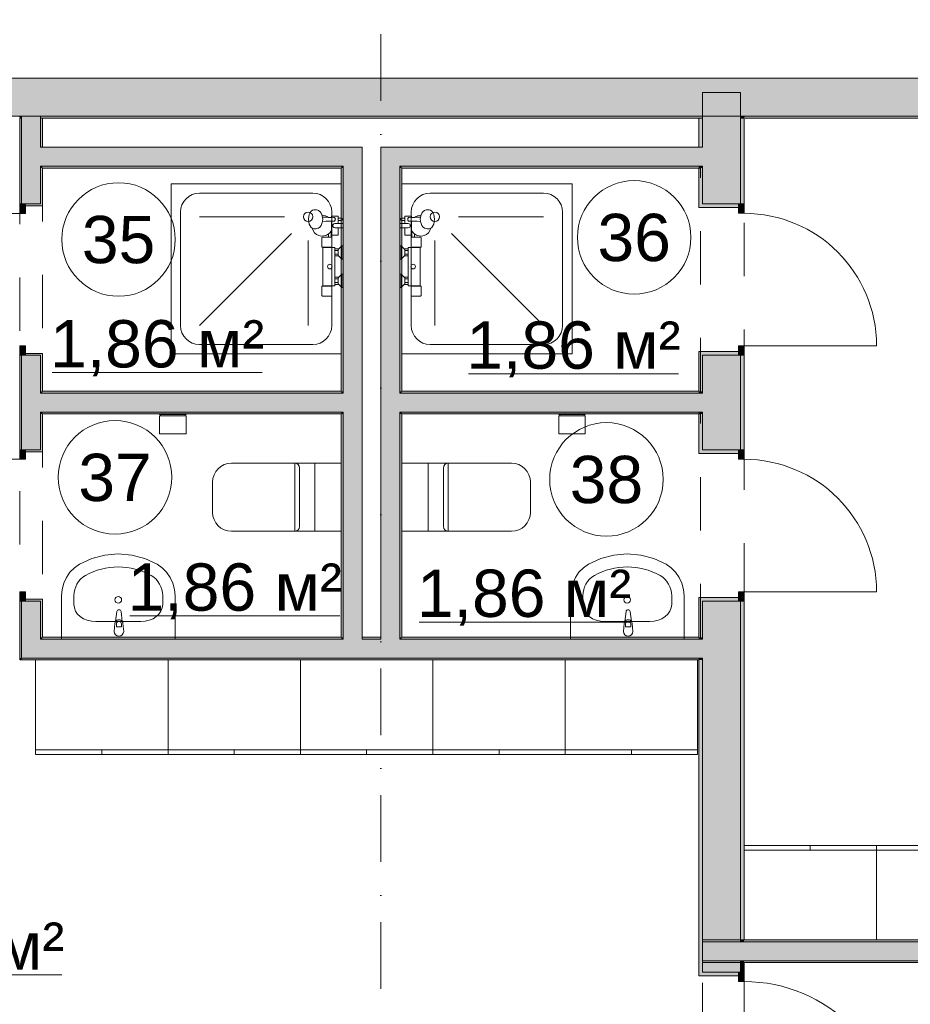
# Model space of a CAD drawing. Header units: millimetres. Extents: x -14761 to 157739, y -22400 to 107990.
# Tile 79 of 256: x 52090 to 56799, y 64280 to 69484. Entities that reach past the tile are written whole.
import ezdxf

# ---------------------------------------------------------------- set-up
doc = ezdxf.new("R2010")
doc.units = ezdxf.units.MM
doc.header["$MEASUREMENT"] = 0
doc.linetypes.add('Штриховая', pattern=[564.444447, 282.222223, -282.222223])
doc.linetypes.add('Штрихпунктирная', pattern=[670.277762, 352.777767, -176.388884, 0, -141.111112])
for name, color, linetype in [('Интерьер - Мебель', 7, 'Continuous'), ('Интерьер - Оборудование', 7, 'Continuous'), ('Интерьер - Сантехника', 7, 'Continuous'), ('Конструктив - ГКЛ', 7, 'Continuous'), ('Конструктив - Стена сущ для Кладочного плана', 7, 'Continuous'), ('Конструктив - Стены Блок 100 нов', 7, 'Continuous'), ('Конструктив - Стены Блок 200 нов', 7, 'Continuous'), ('Элемент Модели - Зона', 7, 'Continuous'), ('Элемент Модели - Оси', 7, 'Continuous')]:
    doc.layers.add(name, color=color, linetype=linetype)
doc.styles.add('СГЕНЕРИР_СТИЛЬ_1', font='txt')

msp = doc.modelspace()

# ---------------------------------------------------------------- hatches: boundary and pattern name
at = {"layer": 'Конструктив - ГКЛ', "linetype": 'Continuous', "lineweight": 0, "true_color": 0x000000}
for points in [[(52090, 68963), (52100, 68963), (52100, 68975), (52090, 68975)], [(52200, 68963), (55700, 68963), (55700, 68975), (52200, 68975)], [(55900, 68963), (55920, 68963), (55920, 68975), (55900, 68975)], [(55925, 68963), (62675, 68963), (62675, 68975), (55925, 68975)]]:
    msp.add_hatch(color=18, dxfattribs=at).paths.add_polyline_path(points)
at = {"layer": 'Конструктив - Стена сущ для Кладочного плана', "linetype": 'Continuous', "lineweight": 0, "true_color": 0x000000}
msp.add_hatch(color=18, dxfattribs=at).paths.add_polyline_path([(48400, 69175), (48400, 68975), (58020, 68975), (58020, 69175)])
at = {"layer": 'Конструктив - Стены Блок 100 нов', "linetype": 'Continuous', "lineweight": 0, "true_color": 0x000000}
for points in [[(52100, 68963), (52090, 68963), (52090, 68510), (52100, 68510)], [(52100, 68963), (52200, 68963), (52200, 68975), (52100, 68975)], [(52200, 68810), (52200, 68963), (52100, 68963), (52100, 68810)], [(52210, 68810), (52210, 68963), (52200, 68963), (52200, 68810)], [(52200, 68710), (52200, 68810), (52100, 68810), (52100, 68710)], [(52210, 68710), (52210, 68810), (52200, 68810), (52200, 68710)], [(53800, 68810), (52210, 68810), (52210, 68710), (53800, 68710)], [(53800, 68810), (53800, 68710), (53900, 68810)], [(53800, 68710), (53900, 68710), (53900, 68810)], [(54100, 68810), (54000, 68810), (54000, 68710), (54100, 68710)], [(54100, 68710), (55680, 68710), (55680, 68810), (54100, 68810)], [(55680, 68810), (55680, 68710), (55700, 68710), (55700, 68810)], [(52100, 68510), (52120, 68510), (52200, 68510), (52200, 68710), (52100, 68710)], [(52210, 68700), (52210, 68710), (52200, 68710), (52200, 68700)], [(52200, 68700), (52200, 68510), (52210, 68510), (52210, 68700)], [(53790, 68710), (52210, 68710), (52210, 68700), (53790, 68700)], [(53790, 68710), (53790, 68700), (53800, 68710)], [(53790, 68700), (53800, 68700), (53800, 68710)], [(53800, 67520), (53800, 68700), (53790, 68700), (53790, 67520)], [(53900, 67510), (53900, 68710), (53800, 68710), (53800, 67510)], [(54100, 68710), (54000, 68710), (54000, 68700), (54100, 68700)], [(54100, 67520), (54100, 68700), (54000, 68700), (54000, 67520)], [(54110, 68710), (54100, 68710), (54100, 68700), (54110, 68700)], [(54110, 67520), (54110, 68700), (54100, 68700), (54100, 67520)], [(54110, 68700), (55680, 68700), (55680, 68710), (54110, 68710)], [(52090, 68510), (52090, 68460), (52120, 68460), (52120, 68510)], [(52210, 68500), (52210, 68510), (52200, 68510), (52120, 68510), (52120, 68500)], [(52120, 67710), (52120, 67760), (52090, 67760), (52090, 67710)], [(52090, 67210.4), (52100, 67210.4), (52100, 67710), (52090, 67710)], [(52100, 67510), (52200, 67510), (52200, 67710), (52120, 67710), (52100, 67710)], [(52210, 67710), (52210, 67720), (52120, 67720), (52120, 67710), (52200, 67710)], [(52200, 67520), (52210, 67520), (52210, 67710), (52200, 67710)], [(52200, 67410), (52200, 67510), (52100, 67510), (52100, 67410)], [(52210, 67510), (52210, 67520), (52200, 67520), (52200, 67510)], [(52210, 67410), (52210, 67510), (52200, 67510), (52200, 67410)], [(53790, 67520), (52210, 67520), (52210, 67510), (53790, 67510)], [(52210, 67410), (53790, 67410), (53790, 67510), (52210, 67510)], [(53800, 67510), (53800, 67520), (53790, 67520), (53790, 67510)], [(53800, 67410), (53800, 67510), (53790, 67510), (53790, 67410)], [(53900, 67410), (53900, 67510), (53800, 67510), (53800, 67410)], [(54100, 67520), (54000, 67520), (54000, 67510), (54100, 67510)], [(54100, 67510), (54000, 67510), (54000, 67410), (54100, 67410)], [(54110, 67520), (54100, 67520), (54100, 67510), (54110, 67510)], [(54100, 67410), (55680, 67410), (55680, 67510), (54100, 67510)], [(54110, 67510), (55680, 67510), (55680, 67520), (54110, 67520)], [(55680, 67510), (55680, 67410), (55700, 67410), (55700, 67510)], [(52100, 67210.4), (52120, 67210.4), (52200, 67210.4), (52200, 67410), (52100, 67410)], [(52210, 67400), (52210, 67410), (52200, 67410), (52200, 67400)], [(52200, 67400), (52200, 67210.4), (52210, 67210.4), (52210, 67400)], [(52210, 67400), (53790, 67400), (53790, 67410), (52210, 67410)], [(53800, 67400), (53800, 67410), (53790, 67410), (53790, 67400)], [(53790, 67400), (53790, 66220), (53800, 66220), (53800, 67400)], [(53800, 67410), (53800, 66220), (53900, 66220), (53900, 67410)], [(54100, 67410), (54000, 67410), (54000, 67400), (54100, 67400)], [(54100, 66220), (54100, 67400), (54000, 67400), (54000, 66220)], [(54110, 67410), (54100, 67410), (54100, 67400), (54110, 67400)], [(54110, 66220), (54110, 67400), (54100, 67400), (54100, 66220)], [(54110, 67400), (55680, 67400), (55680, 67410), (54110, 67410)], [(52090, 67210.4), (52090, 67160.4), (52120, 67160.4), (52120, 67210.4)], [(52210, 67200.4), (52210, 67210.4), (52200, 67210.4), (52120, 67210.4), (52120, 67200.4)], [(52120, 66410.4), (52120, 66460.4), (52090, 66460.4), (52090, 66410.4)], [(52100, 66410.4), (52090, 66410.4), (52090, 66110), (52100, 66110)], [(52100, 66210), (52200, 66210), (52200, 66410.4), (52120, 66410.4), (52100, 66410.4)], [(52210, 66410.4), (52210, 66420.4), (52120, 66420.4), (52120, 66410.4), (52200, 66410.4)], [(52200, 66220), (52210, 66220), (52210, 66410.4), (52200, 66410.4)], [(52200, 66210), (52100, 66110), (52200, 66110)], [(52100, 66210), (52100, 66110), (52200, 66210)], [(52210, 66220), (52200, 66210), (52210, 66210)], [(52200, 66220), (52200, 66210), (52210, 66220)], [(52200, 66110), (53800, 66110), (53800, 66210), (52200, 66210)], [(52210, 66210), (53790, 66210), (53790, 66220), (52210, 66220)], [(53790, 66210), (53800, 66210), (53800, 66220), (53790, 66220)], [(53800, 66210), (53900, 66210), (53900, 66220), (53800, 66220)], [(53800, 66110), (53900, 66110), (53900, 66210), (53800, 66210)], [(53900, 66210), (54000, 66210), (54000, 66220), (53900, 66220)], [(53900, 66110), (54000, 66110), (54000, 66210), (53900, 66210)], [(54000, 66210), (54100, 66210), (54100, 66220), (54000, 66220)], [(54000, 66110), (54100, 66110), (54100, 66210), (54000, 66210)], [(54100, 66210), (54110, 66210), (54110, 66220), (54100, 66220)], [(54100, 66110), (55680, 66110), (55680, 66210), (54100, 66210)], [(54110, 66210), (55680, 66210), (55680, 66220), (54110, 66220)], [(55680, 66210), (55680, 66110), (55700, 66110), (55700, 66210)], [(52100, 66110), (52090, 66100), (52100, 66100)], [(52100, 66110), (52090, 66110), (52090, 66100)], [(52100, 66100), (53800, 66100), (53800, 66110), (52100, 66110)], [(53800, 66100), (55680, 66100), (55680, 66110), (53800, 66110)], [(59050.4, 64620), (55700, 64620), (55700, 64610), (59050.4, 64610)], [(55700, 64610), (55700, 64510), (59050.4, 64510), (59050.4, 64530), (59050.4, 64610)], [(55900, 64610), (55900, 64510), (55920, 64510), (55920, 64610)], [(55700, 64500), (59050.4, 64500), (59050.4, 64510), (55700, 64510)]]:
    msp.add_hatch(color=18, dxfattribs=at).paths.add_polyline_path(points)
at = {"layer": 'Конструктив - Стены Блок 200 нов', "linetype": 'Continuous', "lineweight": 0, "true_color": 0x000000}
for points in [[(55700, 69087.5), (55900, 69087.5), (55900, 69100), (55700, 69100)], [(55700, 68987.5), (55900, 68987.5), (55900, 69087.5), (55700, 69087.5)], [(55700, 68810), (55700, 68963), (55680, 68963), (55680, 68810)], [(55700, 68975), (55900, 68975), (55900, 68987.5), (55700, 68987.5)], [(55700, 68963), (55900, 68963), (55900, 68975), (55700, 68975)], [(55900, 68810), (55900, 68963), (55700, 68963), (55700, 68810)], [(55920, 68963), (55900, 68963), (55900, 68510.6), (55920, 68510.6)], [(55700, 68810), (55700, 68710), (55900, 68710), (55900, 68810)], [(55680, 68710), (55680, 68700), (55700, 68700), (55700, 68710)], [(55680, 68700), (55680, 68510.6), (55700, 68510.6), (55700, 68700)], [(55700, 68510.6), (55890, 68510.6), (55900, 68510.6), (55900, 68710), (55700, 68710)], [(55680, 68510.6), (55680, 68490.6), (55890, 68490.6), (55890, 68510.6), (55700, 68510.6)], [(55890, 68510.6), (55890, 68460.6), (55920, 68460.6), (55920, 68510.6)], [(55920, 67710.6), (55920, 67760.6), (55890, 67760.6), (55890, 67710.6)], [(55680, 67730.6), (55680, 67710.6), (55700, 67710.6), (55890, 67710.6), (55890, 67730.6)], [(55680, 67520), (55700, 67520), (55700, 67710.6), (55680, 67710.6)], [(55700, 67510), (55900, 67510), (55900, 67710.6), (55890, 67710.6), (55700, 67710.6)], [(55900, 67210.4), (55920, 67210.4), (55920, 67710.6), (55900, 67710.6)], [(55680, 67520), (55680, 67510), (55700, 67510), (55700, 67520)], [(55700, 67510), (55700, 67410), (55900, 67410), (55900, 67510)], [(55680, 67410), (55680, 67400), (55700, 67400), (55700, 67410)], [(55680, 67400), (55680, 67210.4), (55700, 67210.4), (55700, 67400)], [(55700, 67210.4), (55890, 67210.4), (55900, 67210.4), (55900, 67410), (55700, 67410)], [(55680, 67210.4), (55680, 67190.4), (55890, 67190.4), (55890, 67210.4), (55700, 67210.4)], [(55890, 67210.4), (55890, 67160.4), (55920, 67160.4), (55920, 67210.4)], [(55920, 66410.4), (55920, 66460.4), (55890, 66460.4), (55890, 66410.4)], [(55680, 66430.4), (55680, 66410.4), (55700, 66410.4), (55890, 66410.4), (55890, 66430.4)], [(55680, 66220), (55700, 66220), (55700, 66410.4), (55680, 66410.4)], [(55700, 66210), (55900, 66210), (55900, 66410.4), (55890, 66410.4), (55700, 66410.4)], [(55900, 64620), (55920, 64620), (55920, 66410.4), (55900, 66410.4)], [(55680, 66220), (55680, 66210), (55700, 66210), (55700, 66220)], [(55700, 66210), (55700, 66110), (55900, 66110), (55900, 66210)], [(55680, 66110), (55680, 66100), (55700, 66100), (55700, 66110)], [(55680, 66100), (55680, 64450), (55700, 64450), (55700, 66100)], [(55700, 66110), (55700, 64610), (55900, 64610), (55900, 66110)], [(55700, 64610), (55700, 64510), (55900, 64510), (55900, 64610)], [(55900, 64620), (55900, 64610), (55920, 64610), (55920, 64620)], [(55700, 64450), (55890, 64450), (55900, 64450), (55900, 64510), (55700, 64510)], [(55900, 64510), (55900, 64500), (55920, 64500), (55920, 64510)], [(55900, 64500), (55900, 64450), (55920, 64450), (55920, 64500)], [(55680, 64450), (55680, 64430), (55890, 64430), (55890, 64450), (55700, 64450)], [(55890, 64450), (55890, 64400), (55920, 64400), (55920, 64450)]]:
    msp.add_hatch(color=18, dxfattribs=at).paths.add_polyline_path(points)

# ---------------------------------------------------------------- linework, layer by layer
at = {"layer": 'Интерьер - Мебель', "color": 7, "linetype": 'Continuous', "lineweight": 15}
for p, q in [((52174.3, 65625), (52874.3, 65625)), ((52174.3, 65600), (52174.3, 65625)), ((52524.3, 65600), (52524.3, 65625)), ((52874.3, 65625), (53574.3, 65625)), ((52874.3, 65600), (52874.3, 65625)), ((53224.3, 65600), (53224.3, 65625)), ((53574.3, 65625), (54274.3, 65625)), ((53574.3, 65600), (53574.3, 65625)), ((53924.3, 65600), (53924.3, 65625)), ((54274.3, 65625), (54974.3, 65625)), ((54274.3, 65600), (54274.3, 65625)), ((54624.3, 65600), (54624.3, 65625)), ((54974.3, 65625), (55674.3, 65625)), ((54974.3, 65600), (54974.3, 65625)), ((55324.3, 65600), (55324.3, 65625)), ((55920, 65120), (55920, 65095)), ((56270, 65120), (56270, 65095)), ((56620, 65120), (56620, 65095)), ((55920, 65095), (56620, 65095)), ((56620, 65095), (57320, 65095))]:
    msp.add_line(p, q, dxfattribs=at)
at = {"layer": 'Интерьер - Мебель', "color": 7, "linetype": 'Continuous', "lineweight": 15, "flags": 128}
for points in [[(52174.3, 65600), (52874.3, 65600), (52874.3, 66100), (52174.3, 66100)], [(52874.3, 65600), (53574.3, 65600), (53574.3, 66100), (52874.3, 66100)], [(53574.3, 65600), (54274.3, 65600), (54274.3, 66100), (53574.3, 66100)], [(54274.3, 65600), (54974.3, 65600), (54974.3, 66100), (54274.3, 66100)], [(54974.3, 65600), (55674.3, 65600), (55674.3, 66100), (54974.3, 66100)], [(55920, 65120), (56620, 65120), (56620, 64620), (55920, 64620)], [(56620, 65120), (57320, 65120), (57320, 64620), (56620, 64620)]]:
    msp.add_lwpolyline(points, close=True, dxfattribs=at)
at = {"layer": 'Интерьер - Оборудование', "color": 7, "linetype": 'Continuous', "lineweight": 15}
for p, q in [((53689.2, 68446.7), (53688.3, 68450)), ((53689.2, 68446.7), (53691.2, 68438.2)), ((53690.7, 68440.1), (53708.9, 68439.6)), ((53691.2, 68438.2), (53691.9, 68429.1)), ((53708.9, 68439.6), (53751.2, 68439.1)), ((53752.8, 68438.8), (53751.2, 68439.1)), ((53754.3, 68438.1), (53752.8, 68438.8)), ((53755.7, 68437), (53754.3, 68438.1)), ((53756.7, 68435.6), (53755.7, 68437)), ((54143.3, 68435.6), (54144.3, 68437)), ((54144.3, 68437), (54145.7, 68438.1)), ((54145.7, 68438.1), (54147.2, 68438.8)), ((54147.2, 68438.8), (54148.8, 68439.1)), ((54191.1, 68439.6), (54148.8, 68439.1)), ((54209.3, 68440.1), (54191.1, 68439.6)), ((54208.8, 68438.2), (54208.1, 68429.1)), ((54210.8, 68446.7), (54208.8, 68438.2)), ((54210.8, 68446.7), (54211.7, 68450)), ((53676.4, 68387.5), (53669.7, 68382.7)), ((53678.2, 68389.6), (53676.4, 68387.5)), ((53683.6, 68396.8), (53678.2, 68389.6)), ((53687.8, 68406.3), (53683.6, 68396.8)), ((53689.2, 68411.4), (53687.8, 68406.3)), ((53691.2, 68419.9), (53689.2, 68411.4)), ((53690.7, 68418.1), (53708.9, 68418.6)), ((53691.9, 68429.1), (53691.2, 68419.9)), ((53708.9, 68418.6), (53751.2, 68419.1)), ((53738, 68369), (53738, 68418.9)), ((53751.2, 68419.1), (53752.8, 68419.3)), ((53752.8, 68419.3), (53754.3, 68420)), ((53754.3, 68420), (53755.7, 68421.1)), ((53755.7, 68421.1), (53756.7, 68422.6)), ((53756, 68406.1), (53774, 68406.1)), ((53756, 68406.1), (53774, 68406.1)), ((53757.2, 68434.1), (53756.7, 68435.6)), ((53756.7, 68422.6), (53757.2, 68424.1)), ((53757.2, 68434.1), (53758.4, 68431.7)), ((53757.2, 68434.1), (53757.2, 68434.1)), ((53757.3, 68433.9), (53757.2, 68434.1)), ((53758.4, 68426.5), (53757.2, 68424.1)), ((53757.2, 68424.1), (53757.3, 68424.3)), ((53757.2, 68424.1), (53757.2, 68424.1)), ((53757.5, 68432.1), (53757.3, 68433.9)), ((53757.3, 68424.3), (53757.5, 68426.1)), ((53757.5, 68426.1), (53757.5, 68432.1)), ((53758.4, 68431.7), (53758.8, 68429.1)), ((53758.8, 68429.1), (53758.4, 68426.5)), ((53774, 68422.6), (53774, 68435.6)), ((54126, 68422.6), (54126, 68435.6)), ((54144, 68406.1), (54126, 68406.1)), ((54144, 68406.1), (54126, 68406.1)), ((54141.6, 68431.7), (54141.2, 68429.1)), ((54141.2, 68429.1), (54141.6, 68426.5)), ((54142.8, 68434.1), (54141.6, 68431.7)), ((54141.6, 68426.5), (54142.8, 68424.1)), ((54142.5, 68432.1), (54142.7, 68433.9)), ((54142.5, 68426.1), (54142.5, 68432.1)), ((54142.7, 68424.3), (54142.5, 68426.1)), ((54142.7, 68433.9), (54142.8, 68434.1)), ((54142.8, 68424.1), (54142.7, 68424.3)), ((54142.8, 68434.1), (54143.3, 68435.6)), ((54142.8, 68434.1), (54142.8, 68434.1)), ((54142.8, 68424.1), (54142.8, 68424.1)), ((54143.3, 68422.6), (54142.8, 68424.1)), ((54144.3, 68421.1), (54143.3, 68422.6)), ((54145.7, 68420), (54144.3, 68421.1)), ((54147.2, 68419.3), (54145.7, 68420)), ((54148.8, 68419.1), (54147.2, 68419.3)), ((54191.1, 68418.6), (54148.8, 68419.1)), ((54162, 68369), (54162, 68418.9)), ((54209.3, 68418.1), (54191.1, 68418.6)), ((54208.1, 68429.1), (54208.8, 68419.9)), ((54208.8, 68419.9), (54210.8, 68411.4)), ((54210.8, 68411.4), (54212.2, 68406.3)), ((54212.2, 68406.3), (54216.4, 68396.8)), ((54216.4, 68396.8), (54221.8, 68389.6)), ((54221.8, 68389.6), (54223.6, 68387.5)), ((54223.6, 68387.5), (54230.3, 68382.7)), ((53638.4, 68380.8), (53636, 68382.5)), ((53645.8, 68379.1), (53638.4, 68380.8)), ((53656.4, 68379.1), (53645.8, 68379.1)), ((53659.6, 68379.6), (53656.4, 68379.1)), ((53667, 68381.3), (53659.6, 68379.6)), ((53669.7, 68382.7), (53667, 68381.3)), ((53723.5, 68335.1), (53736.5, 68335.1)), ((53774, 68384.1), (53756, 68384.1)), ((54126, 68384.1), (54144, 68384.1)), ((54176.5, 68335.1), (54163.5, 68335.1)), ((54230.3, 68382.7), (54233, 68381.3)), ((54233, 68381.3), (54240.4, 68379.6)), ((54240.4, 68379.6), (54243.6, 68379.1)), ((54243.6, 68379.1), (54254.2, 68379.1)), ((54254.2, 68379.1), (54261.6, 68380.8)), ((54261.6, 68380.8), (54264, 68382.5)), ((53693, 68282.1), (53739, 68282.1)), ((53793, 68219.1), (53793, 68289.1)), ((54107, 68219.1), (54107, 68289.1)), ((54207, 68282.1), (54161, 68282.1)), ((53739, 68280.1), (53692.8, 68280.1)), ((53756, 68235.1), (53756, 68273.1)), ((53773, 68263.6), (53756, 68263.6)), ((53773, 68244.6), (53756, 68244.6)), ((53773, 68238.1), (53773, 68270.1)), ((54127, 68238.1), (54127, 68270.1)), ((54127, 68263.6), (54144, 68263.6)), ((54127, 68244.6), (54144, 68244.6)), ((54144, 68235.1), (54144, 68273.1)), ((54161, 68280.1), (54207.2, 68280.1)), ((53793, 68069.1), (53793, 68139.1)), ((54107, 68069.1), (54107, 68139.1)), ((53693, 68078.1), (53739, 68078.1)), ((53739, 68076.1), (53693, 68076.1)), ((53756, 68085.1), (53756, 68123.1)), ((53773, 68113.6), (53756, 68113.6)), ((53773, 68094.6), (53756, 68094.6)), ((53773, 68088.1), (53773, 68120.1)), ((54127, 68088.1), (54127, 68120.1)), ((54127, 68113.6), (54144, 68113.6)), ((54127, 68094.6), (54144, 68094.6)), ((54144, 68085.1), (54144, 68123.1)), ((54207, 68078.1), (54161, 68078.1)), ((54161, 68076.1), (54207, 68076.1)), ((52601.2, 66290.7), (52601.2, 66275.8)), ((52601.2, 66275.8), (52628.4, 66275.8)), ((52628.4, 66275.8), (52628.4, 66290.7)), ((55293, 66290.7), (55293, 66275.8)), ((55293, 66275.8), (55320.2, 66275.8)), ((55320.2, 66275.8), (55320.2, 66290.7))]:
    msp.add_line(p, q, dxfattribs=at)
at = {"layer": 'Интерьер - Оборудование', "color": 7, "linetype": 'Continuous', "lineweight": 15, "flags": 128}
for points in [[(53691.1, 68023.1, -0.414214), (53688.1, 68026.1), (53688.1, 68076.1), (53693, 68076.1), (53693, 68078.1), (53692.8, 68078.1), (53692.2, 68078.1), (53692, 68078.1), (53692, 68280.1), (53692.2, 68280.1), (53692.8, 68280.1), (53693, 68280.1), (53693, 68282.1), (53688.1, 68282.1), (53688.1, 68332.1, -0.414214), (53691.1, 68335.1), (53723.5, 68335.1), (53723.5, 68351.8, -0.547975), (53636, 68382.5), (53631.5, 68385.8), (53625.5, 68393.7), (53621, 68404.1), (53618.1, 68416.1), (53617.1, 68429.1), (53618.1, 68442), (53621, 68454.1), (53625.5, 68464.4), (53631.5, 68472.4), (53638.4, 68477.4), (53645.8, 68479.1), (53656.4, 68479.1), (53659.6, 68478.6), (53667, 68476.9), (53669.7, 68475.4), (53676.4, 68470.6), (53678.2, 68468.6), (53683.6, 68461.3), (53687.8, 68451.9), (53688.3, 68450, -0.166188), (53722.1, 68439.4), (53738, 68439.2), (53738, 68445.1), (53774, 68445.1), (53774, 68435.6), (53791, 68435.6, -1), (53791, 68422.6), (53774, 68422.6), (53774, 68406.1), (53800, 68406.1), (53800, 68384.1), (53774, 68384.1), (53774, 68345.1), (53738, 68345.1), (53738, 68369, -0.013709), (53736.5, 68366.4), (53736.5, 68335.1), (53736.9, 68335.1, -0.414214), (53739.9, 68332.1), (53739.9, 68282.1), (53739, 68282.1), (53739, 68280.1), (53756, 68280.1), (53756, 68273.1), (53773, 68273.1), (53773, 68270.1), (53793, 68289.1), (53800, 68289.1), (53800, 68219.1), (53793, 68219.1), (53773, 68238.1), (53773, 68235.1), (53756, 68235.1), (53756, 68123.1), (53773, 68123.1), (53773, 68120.1), (53793, 68139.1), (53800, 68139.1), (53800, 68069.1), (53793, 68069.1), (53773, 68088.1), (53773, 68085.1), (53756, 68085.1), (53756, 68078.1), (53739, 68078.1), (53739, 68076.1), (53739.9, 68076.1), (53739.9, 68026.1, -0.414214), (53736.9, 68023.1)], [(54208.9, 68023.1, 0.414214), (54211.9, 68026.1), (54211.9, 68076.1), (54207, 68076.1), (54207, 68078.1), (54207.2, 68078.1), (54207.8, 68078.1), (54208, 68078.1), (54208, 68280.1), (54207.8, 68280.1), (54207.2, 68280.1), (54207, 68280.1), (54207, 68282.1), (54211.9, 68282.1), (54211.9, 68332.1, 0.414214), (54208.9, 68335.1), (54176.5, 68335.1), (54176.5, 68351.8, 0.547975), (54264, 68382.5), (54268.5, 68385.8), (54274.5, 68393.7), (54279, 68404.1), (54281.9, 68416.1), (54282.9, 68429.1), (54281.9, 68442), (54279, 68454.1), (54274.5, 68464.4), (54268.5, 68472.4), (54261.6, 68477.4), (54254.2, 68479.1), (54243.6, 68479.1), (54240.4, 68478.6), (54233, 68476.9), (54230.3, 68475.4), (54223.6, 68470.6), (54221.8, 68468.6), (54216.4, 68461.3), (54212.2, 68451.9), (54211.7, 68450, 0.166188), (54177.9, 68439.4), (54162, 68439.2), (54162, 68445.1), (54126, 68445.1), (54126, 68435.6), (54109, 68435.6, 1), (54109, 68422.6), (54126, 68422.6), (54126, 68406.1), (54100, 68406.1), (54100, 68384.1), (54126, 68384.1), (54126, 68345.1), (54162, 68345.1), (54162, 68369, 0.013709), (54163.5, 68366.4), (54163.5, 68335.1), (54163.1, 68335.1, 0.414214), (54160.1, 68332.1), (54160.1, 68282.1), (54161, 68282.1), (54161, 68280.1), (54144, 68280.1), (54144, 68273.1), (54127, 68273.1), (54127, 68270.1), (54107, 68289.1), (54100, 68289.1), (54100, 68219.1), (54107, 68219.1), (54127, 68238.1), (54127, 68235.1), (54144, 68235.1), (54144, 68123.1), (54127, 68123.1), (54127, 68120.1), (54107, 68139.1), (54100, 68139.1), (54100, 68069.1), (54107, 68069.1), (54127, 68088.1), (54127, 68085.1), (54144, 68085.1), (54144, 68078.1), (54161, 68078.1), (54161, 68076.1), (54160.1, 68076.1), (54160.1, 68026.1, 0.414214), (54163.1, 68023.1)], [(52589.8, 66250.9), (52593.8, 66292.9, -0.12102), (52597.1, 66302.4), (52603.7, 66355.3, -0.882566), (52625.9, 66355.3), (52632.6, 66302.4, -0.12102), (52635.8, 66292.9), (52639.8, 66250.9, -1)], [(55281.6, 66250.9), (55285.6, 66292.9, -0.12102), (55288.9, 66302.4), (55295.5, 66355.3, -0.882566), (55317.7, 66355.3), (55324.3, 66302.4, -0.12102), (55327.6, 66292.9), (55331.6, 66250.9, -1)]]:
    msp.add_lwpolyline(points, format="xyb", close=True, dxfattribs=at)
at = {"layer": 'Интерьер - Оборудование', "color": 7, "linetype": 'Continuous', "lineweight": 15}
for centre in [(53730, 68179.1), (54170, 68179.1)]:
    msp.add_circle(centre, 12, dxfattribs=at)
for centre, radius, start, end in [((53756, 68395.1), 11, 90, 270), ((54144, 68395.1), 11, 270, 90), ((53689.5, 68395.1), 55, 308.1131, 328.6006), ((54210.5, 68395.1), 55, 211.3994, 231.8869), ((52614.8, 66291), 21.1, 32.771, 147.229), ((52614.8, 66290.7), 13.6, 0, 180), ((55306.6, 66291), 21.1, 32.771, 147.229), ((55306.6, 66290.7), 13.6, 0, 180)]:
    msp.add_arc(centre, radius, start, end, dxfattribs=at)
at = {"layer": 'Интерьер - Сантехника', "color": 7, "linetype": 'Continuous', "lineweight": 15}
for p, q in [((53040, 68567.3), (53640, 68567.3)), ((54860, 68567.3), (54260, 68567.3)), ((52940, 67867.3), (52940, 68467.3)), ((53490, 68442.3), (53040, 68442.3)), ((53740, 68467.3), (53740, 67867.3)), ((54160, 68467.3), (54160, 67867.3)), ((54410, 68442.3), (54860, 68442.3)), ((54960, 67867.3), (54960, 68467.3)), ((53526.6, 68354), (53040, 67867.3)), ((54373.4, 68354), (54860, 67867.3)), ((53615, 68317.3), (53615, 67867.3)), ((54285, 68317.3), (54285, 67867.3)), ((53640, 67767.3), (53040, 67767.3)), ((54260, 67767.3), (54860, 67767.3)), ((52970, 67398), (52830, 67398)), ((55080, 67398), (54940, 67398)), ((52970, 67390), (52830, 67390)), ((55080, 67390), (54940, 67390)), ((53544.8, 67140), (53544.8, 66780)), ((53649.8, 67140), (53649.8, 66780)), ((54250.2, 67140), (54250.2, 66780)), ((54355.2, 67140), (54355.2, 66780)), ((53569.8, 66960), (53569.8, 67115)), ((54330.2, 66960), (54330.2, 67115)), ((53569.8, 66805), (53569.8, 66960)), ((54330.2, 66805), (54330.2, 66960)), ((52376.6, 66393.3), (52376.6, 66439.1)), ((52846.2, 66393.3), (52846.2, 66439.1)), ((55067.4, 66393.3), (55067.4, 66439.1)), ((55537, 66393.3), (55537, 66439.1)), ((52730.2, 66302.3), (52492.6, 66302.3)), ((55183.4, 66302.3), (55421, 66302.3))]:
    msp.add_line(p, q, dxfattribs=at)
at = {"layer": 'Интерьер - Сантехника', "color": 7, "linetype": 'Continuous', "lineweight": 15, "flags": 128}
for points in [[(53790, 67717.3), (52890, 67717.3), (52890, 68617.3), (53790, 68617.3)], [(54110, 67717.3), (55010, 67717.3), (55010, 68617.3), (54110, 68617.3)], [(52970, 67295), (52830, 67295), (52830, 67390), (52835, 67390), (52835, 67398), (52830, 67398), (52830, 67400), (52970, 67400), (52970, 67398), (52965, 67398), (52965, 67390), (52970, 67390)], [(55080, 67295), (54940, 67295), (54940, 67390), (54945, 67390), (54945, 67398), (54940, 67398), (54940, 67400), (55080, 67400), (55080, 67398), (55075, 67398), (55075, 67390), (55080, 67390)], [(53109.8, 66880), (53111.7, 66860.5), (53117.4, 66841.7), (53126.6, 66824.4), (53139.1, 66809.3), (53154.2, 66796.9), (53171.5, 66787.6), (53190.3, 66781.9), (53209.8, 66780), (53789.8, 66780), (53789.8, 67140), (53209.8, 67140), (53190.3, 67138.1), (53171.5, 67132.4), (53154.2, 67123.1), (53139.1, 67110.7), (53126.6, 67095.6), (53117.4, 67078.3), (53111.7, 67059.5), (53109.8, 67040)], [(54790.2, 66880), (54788.3, 66860.5), (54782.6, 66841.7), (54773.4, 66824.4), (54760.9, 66809.3), (54745.8, 66796.9), (54728.5, 66787.6), (54709.7, 66781.9), (54690.2, 66780), (54110.2, 66780), (54110.2, 67140), (54690.2, 67140), (54709.7, 67138.1), (54728.5, 67132.4), (54745.8, 67123.1), (54760.9, 67110.7), (54773.4, 67095.6), (54782.6, 67078.3), (54788.3, 67059.5), (54790.2, 67040)], [(52311.4, 66210), (52311.4, 66439.1), (52314.3, 66472.8), (52322.9, 66505.5), (52336.9, 66536), (52355.9, 66563.4), (52379.3, 66586.9), (52406.2, 66605.6), (52471.4, 66635.5), (52540.5, 66653.8), (52611.4, 66660), (52682.4, 66653.8), (52751.4, 66635.5), (52816.6, 66605.6), (52843.6, 66586.9), (52866.9, 66563.4), (52885.9, 66536), (52899.9, 66505.5), (52908.5, 66472.8), (52911.4, 66439.1), (52911.4, 66210)], [(55602.2, 66210), (55602.2, 66439.1), (55599.3, 66472.8), (55590.7, 66505.5), (55576.7, 66536), (55557.7, 66563.4), (55534.4, 66586.9), (55507.4, 66605.6), (55442.2, 66635.5), (55373.2, 66653.8), (55302.2, 66660), (55231.2, 66653.8), (55162.2, 66635.5), (55097, 66605.6), (55070, 66586.9), (55046.7, 66563.4), (55027.7, 66536), (55013.7, 66505.5), (55005.1, 66472.8), (55002.2, 66439.1), (55002.2, 66210)]]:
    msp.add_lwpolyline(points, close=True, dxfattribs=at)
at = {"layer": 'Интерьер - Сантехника', "color": 7, "linetype": 'Continuous', "lineweight": 15}
for centre, radius in [((53615, 68442.3), 25), ((54285, 68442.3), 25), ((52611.4, 66417.1), 17.5), ((55302.2, 66417.1), 17.5)]:
    msp.add_circle(centre, radius, dxfattribs=at)
for centre, radius, start, end in [((53040, 68467.3), 100, 90, 180), ((53640, 68467.3), 100, 0, 90), ((54260, 68467.3), 100, 90, 180), ((54860, 68467.3), 100, 0, 90), ((53040, 67867.3), 100, 180, 270), ((53640, 67867.3), 100, 270, 0), ((54260, 67867.3), 100, 180, 270), ((54860, 67867.3), 100, 270, 0), ((53544.8, 67115), 25, 0, 90), ((54355.2, 67115), 25, 90, 180), ((53544.8, 66805), 25, 270, 0), ((54355.2, 66805), 25, 180, 270)]:
    msp.add_arc(centre, radius, start, end, dxfattribs=at)
for centre, major_axis, ratio, start_param, end_param in [((52611.4, 66210), (0, 381.8), 0.956522, 5.78621, 6.78016), ((55302.2, 66210), (0, 381.8), 0.956522, 5.78621, 6.78016), ((52492.6, 66439.1), (0, 121.2), 0.956522, 0.496975, 1.570796), ((52730.3, 66439.1), (0, 121.2), 0.956522, 4.712389, 5.78621), ((55183.4, 66439.1), (0, 121.2), 0.956522, 0.496975, 1.570796), ((55421.1, 66439.1), (0, 121.2), 0.956522, 4.712389, 5.78621), ((52492.7, 66393.3), (116.1, 0), 0.783646, 3.141593, 4.712389), ((52730.1, 66393.3), (116.1, 0), 0.783646, 4.712389, 6.283185), ((55183.5, 66393.3), (116.1, 0), 0.783646, 3.141593, 4.712389), ((55420.9, 66393.3), (116.1, 0), 0.783646, 4.712389, 6.283185)]:
    msp.add_ellipse(centre, major_axis=major_axis, ratio=ratio, start_param=start_param, end_param=end_param, dxfattribs=at)
at = {"layer": 'Конструктив - ГКЛ', "color": 251, "linetype": 'Continuous', "lineweight": 20, "true_color": 0x575757}
for p, q in [((55700, 69100), (55700, 69087.5)), ((55900, 69100), (55700, 69100)), ((55700, 69087.5), (55700, 68987.5)), ((55900, 69087.5), (55900, 69100)), ((55900, 68987.5), (55900, 69087.5)), ((52100, 68975), (52100, 68963)), ((52100, 68975), (52100, 68963)), ((52200, 68975), (52100, 68975)), ((52200, 68963), (52200, 68975)), ((52200, 68963), (52200, 68975)), ((55700, 68987.5), (55700, 68975)), ((55700, 68975), (55700, 68963)), ((55900, 68975), (55700, 68975)), ((55700, 68975), (55700, 68963)), ((55900, 68975), (55900, 68987.5)), ((55900, 68963), (55900, 68975)), ((55900, 68963), (55900, 68975))]:
    msp.add_line(p, q, dxfattribs=at)
at = {"layer": 'Конструктив - ГКЛ', "color": 251, "linetype": 'Continuous', "lineweight": 20, "true_color": 0x575757, "flags": 128}
for points in [[(74495, 68975), (48600, 68975)], [(52090, 68963), (52100, 68963)], [(52200, 68963), (55700, 68963)], [(55900, 68963), (55920, 68963)], [(55925, 68963), (62675, 68963)]]:
    msp.add_lwpolyline(points, dxfattribs=at)
at = {"layer": 'Конструктив - Стена сущ для Кладочного плана', "color": 251, "linetype": 'Continuous', "lineweight": 20, "true_color": 0x575757, "flags": 128}
for points in [[(58020, 69175), (48400, 69175)], [(48600, 68975), (58020, 68975)]]:
    msp.add_lwpolyline(points, dxfattribs=at)
at = {"layer": 'Конструктив - Стены Блок 100 нов', "color": 251, "linetype": 'Continuous', "lineweight": 20, "true_color": 0x575757}
for p, q in [((52100, 68963), (52100, 68810)), ((52200, 68810), (52200, 68963)), ((52100, 68810), (52100, 68710)), ((52210, 68810), (52200, 68810)), ((52210, 68810), (52200, 68810)), ((52100, 68710), (52100, 68510)), ((52200, 68710), (52210, 68710)), ((52200, 68710), (52210, 68710)), ((52200, 68510), (52200, 68710)), ((52210, 68710), (53790, 68710)), ((53800, 68710), (53790, 68710)), ((53800, 68710), (53790, 68710)), ((53800, 68710), (53800, 67510)), ((54000, 68710), (54000, 68700)), ((54000, 68710), (54000, 68700)), ((54100, 68700), (54100, 68710)), ((54100, 68700), (54100, 68710)), ((54100, 68710), (55680, 68710)), ((54100, 67520), (54100, 68700)), ((52090, 68510), (52100, 68510)), ((52090, 68510), (52100, 68510)), ((52090, 68510), (52100, 68510)), ((52100, 68510), (52120, 68510)), ((52100, 68510), (52120, 68510)), ((52100, 68510), (52120, 68510)), ((52120, 68510), (52120, 68500)), ((52200, 68510), (52120, 68510)), ((52120, 68500), (52210, 68500)), ((52120, 68500), (52210, 68500)), ((52210, 68510), (52210, 68500)), ((52210, 68510), (52210, 68500)), ((52090, 67710), (52100, 67710)), ((52090, 67710), (52100, 67710)), ((52090, 67710), (52100, 67710)), ((52100, 67710), (52100, 67510)), ((52100, 67710), (52120, 67710)), ((52100, 67710), (52120, 67710)), ((52100, 67710), (52120, 67710)), ((52120, 67720), (52210, 67720)), ((52120, 67710), (52120, 67720)), ((52120, 67720), (52210, 67720)), ((52200, 67710), (52120, 67710)), ((52200, 67510), (52200, 67710)), ((52210, 67710), (52210, 67720)), ((52210, 67710), (52210, 67720)), ((52100, 67510), (52100, 67410)), ((52210, 67510), (52200, 67510)), ((52210, 67510), (52200, 67510)), ((53790, 67510), (52210, 67510)), ((53800, 67510), (53790, 67510)), ((53800, 67510), (53790, 67510)), ((54000, 67520), (54000, 67510)), ((54000, 67520), (54000, 67510)), ((54100, 67510), (54100, 67520)), ((54100, 67510), (54100, 67520)), ((55680, 67510), (54100, 67510)), ((52100, 67410), (52100, 67210.4)), ((52200, 67410), (52210, 67410)), ((52200, 67410), (52210, 67410)), ((52200, 67210.4), (52200, 67410)), ((52210, 67410), (53790, 67410)), ((53790, 67410), (53800, 67410)), ((53790, 67410), (53800, 67410)), ((53800, 67410), (53800, 66220)), ((54000, 67410), (54000, 67400)), ((54000, 67410), (54000, 67400)), ((54100, 67400), (54100, 67410)), ((54100, 67400), (54100, 67410)), ((54100, 67410), (55680, 67410)), ((54100, 66220), (54100, 67400)), ((52090, 67210.4), (52100, 67210.4)), ((52090, 67210.4), (52100, 67210.4)), ((52090, 67210.4), (52100, 67210.4)), ((52100, 67210.4), (52120, 67210.4)), ((52100, 67210.4), (52120, 67210.4)), ((52100, 67210.4), (52120, 67210.4)), ((52120, 67210.4), (52120, 67200.4)), ((52200, 67210.4), (52120, 67210.4)), ((52120, 67200.4), (52210, 67200.4)), ((52120, 67200.4), (52210, 67200.4)), ((52210, 67210.4), (52210, 67200.4)), ((52210, 67210.4), (52210, 67200.4)), ((52090, 66410.4), (52100, 66410.4)), ((52090, 66410.4), (52100, 66410.4)), ((52090, 66410.4), (52100, 66410.4)), ((52100, 66410.4), (52100, 66210)), ((52100, 66410.4), (52120, 66410.4)), ((52100, 66410.4), (52120, 66410.4)), ((52100, 66410.4), (52120, 66410.4)), ((52120, 66420.4), (52210, 66420.4)), ((52120, 66410.4), (52120, 66420.4)), ((52120, 66420.4), (52210, 66420.4)), ((52200, 66410.4), (52120, 66410.4)), ((52200, 66210), (52200, 66410.4)), ((52210, 66410.4), (52210, 66420.4)), ((52210, 66410.4), (52210, 66420.4)), ((52100, 66210), (52100, 66110)), ((52200, 66210), (52210, 66210)), ((52200, 66210), (52210, 66210)), ((53800, 66210), (52210, 66210)), ((53800, 66220), (53800, 66210)), ((53800, 66220), (53800, 66210)), ((53900, 66210), (53900, 66220)), ((53900, 66210), (53900, 66220)), ((54000, 66210), (53900, 66210)), ((54000, 66220), (54000, 66210)), ((54000, 66220), (54000, 66210)), ((54100, 66210), (54100, 66220)), ((54100, 66210), (54100, 66220)), ((55680, 66210), (54100, 66210)), ((52100, 66110), (52200, 66110)), ((52100, 66110), (52200, 66110)), ((52200, 66110), (53800, 66110)), ((53800, 66110), (53900, 66110)), ((53900, 66110), (54000, 66110)), ((54000, 66110), (54100, 66110)), ((54100, 66110), (55680, 66110)), ((59050.4, 64610), (55700, 64610)), ((55700, 64510), (59050.4, 64510))]:
    msp.add_line(p, q, dxfattribs=at)
at = {"layer": 'Конструктив - Стены Блок 100 нов', "color": 251, "linetype": 'Continuous', "lineweight": 5, "true_color": 0x575757}
for p, q in [((52090, 68510), (52090, 68460)), ((52120, 68510), (52090, 68510)), ((52120, 68460), (52120, 68510)), ((52090, 68460), (51390, 68460)), ((52090, 68460), (52120, 68460)), ((52120, 67760), (52090, 67760)), ((52090, 67760), (52090, 67710)), ((52090, 67710), (52120, 67710)), ((52120, 67710), (52120, 67760)), ((52090, 67210.4), (52090, 67160.4)), ((52120, 67210.4), (52090, 67210.4)), ((52120, 67160.4), (52120, 67210.4)), ((52090, 67160.4), (51390, 67160.4)), ((52090, 67160.4), (52120, 67160.4)), ((52120, 66460.4), (52090, 66460.4)), ((52090, 66460.4), (52090, 66410.4)), ((52120, 66410.4), (52120, 66460.4)), ((52090, 66410.4), (52120, 66410.4))]:
    msp.add_line(p, q, dxfattribs=at)
at = {"layer": 'Конструктив - Стены Блок 100 нов', "color": 251, "linetype": 'Continuous', "lineweight": 20, "true_color": 0x575757, "flags": 128}
for points in [[(52090, 68963), (52090, 68510)], [(52090, 68963), (52100, 68963)], [(52200, 68963), (52210, 68963)], [(52210, 68810), (52210, 68963)], [(53800, 68810), (52210, 68810)], [(53900, 68810), (53800, 68810)], [(53900, 66220), (53900, 68810)], [(55680, 68810), (54000, 68810)], [(54000, 68710), (54000, 68810)], [(52210, 68700), (53790, 68700)], [(52210, 68510), (52210, 68700)], [(53790, 68700), (53790, 67520)], [(54000, 68700), (54000, 68710)], [(54000, 68700), (54000, 67520)], [(54110, 67520), (54110, 68700)], [(54110, 68700), (55680, 68700)], [(52090, 67710), (52090, 67210.4)], [(52210, 67520), (52210, 67710)], [(53790, 67520), (52210, 67520)], [(54000, 67510), (54000, 67520)], [(54000, 67410), (54000, 67510)], [(55680, 67520), (54110, 67520)], [(52210, 67400), (53790, 67400)], [(52210, 67210.4), (52210, 67400)], [(53790, 67400), (53790, 66220)], [(54000, 67400), (54000, 67410)], [(54000, 67400), (54000, 66220)], [(54110, 66220), (54110, 67400)], [(54110, 67400), (55680, 67400)], [(52090, 66410.4), (52090, 66100)], [(52210, 66220), (52210, 66410.4)], [(53790, 66220), (52210, 66220)], [(54000, 66220), (53900, 66220)], [(55680, 66220), (54110, 66220)], [(52090, 66100), (52100, 66100)], [(52100, 66100), (53800, 66100)], [(53800, 66100), (55680, 66100)], [(59050.4, 64620), (55700, 64620)], [(55700, 64610), (55700, 64620)], [(55700, 64510), (55700, 64610)], [(55700, 64500), (55700, 64510)], [(55700, 64500), (59050.4, 64500)]]:
    msp.add_lwpolyline(points, dxfattribs=at)
at = {"layer": 'Конструктив - Стены Блок 200 нов', "color": 251, "linetype": 'Continuous', "lineweight": 20, "true_color": 0x575757}
for p, q in [((55700, 68963), (55700, 68810)), ((55900, 68810), (55900, 68963)), ((55700, 68810), (55680, 68810)), ((55700, 68810), (55680, 68810)), ((55900, 68710), (55900, 68810)), ((55680, 68710), (55700, 68710)), ((55680, 68710), (55700, 68710)), ((55700, 68710), (55700, 68510.6)), ((55900, 68510.6), (55900, 68710)), ((55680, 68510.6), (55680, 68490.6)), ((55680, 68510.6), (55680, 68490.6)), ((55890, 68490.6), (55680, 68490.6)), ((55890, 68490.6), (55680, 68490.6)), ((55700, 68510.6), (55890, 68510.6)), ((55890, 68510.6), (55890, 68490.6)), ((55890, 68510.6), (55900, 68510.6)), ((55890, 68510.6), (55900, 68510.6)), ((55890, 68510.6), (55900, 68510.6)), ((55900, 68510.6), (55920, 68510.6)), ((55900, 68510.6), (55920, 68510.6)), ((55900, 68510.6), (55920, 68510.6)), ((55890, 67730.6), (55680, 67730.6)), ((55680, 67710.6), (55680, 67730.6)), ((55680, 67710.6), (55680, 67730.6)), ((55890, 67730.6), (55680, 67730.6)), ((55700, 67710.6), (55700, 67510)), ((55700, 67710.6), (55890, 67710.6)), ((55890, 67710.6), (55890, 67730.6)), ((55890, 67710.6), (55900, 67710.6)), ((55890, 67710.6), (55900, 67710.6)), ((55890, 67710.6), (55900, 67710.6)), ((55900, 67510), (55900, 67710.6)), ((55900, 67710.6), (55920, 67710.6)), ((55900, 67710.6), (55920, 67710.6)), ((55900, 67710.6), (55920, 67710.6)), ((55700, 67510), (55680, 67510)), ((55700, 67510), (55680, 67510)), ((55900, 67410), (55900, 67510)), ((55680, 67410), (55700, 67410)), ((55680, 67410), (55700, 67410)), ((55700, 67410), (55700, 67210.4)), ((55900, 67210.4), (55900, 67410)), ((55680, 67210.4), (55680, 67190.4)), ((55680, 67210.4), (55680, 67190.4)), ((55890, 67190.4), (55680, 67190.4)), ((55890, 67190.4), (55680, 67190.4)), ((55700, 67210.4), (55890, 67210.4)), ((55890, 67210.4), (55890, 67190.4)), ((55890, 67210.4), (55900, 67210.4)), ((55890, 67210.4), (55900, 67210.4)), ((55890, 67210.4), (55900, 67210.4)), ((55900, 67210.4), (55920, 67210.4)), ((55900, 67210.4), (55920, 67210.4)), ((55900, 67210.4), (55920, 67210.4)), ((55890, 66430.4), (55680, 66430.4)), ((55680, 66410.4), (55680, 66430.4)), ((55680, 66410.4), (55680, 66430.4)), ((55890, 66430.4), (55680, 66430.4)), ((55700, 66410.4), (55700, 66210)), ((55700, 66410.4), (55890, 66410.4)), ((55890, 66410.4), (55890, 66430.4)), ((55890, 66410.4), (55900, 66410.4)), ((55890, 66410.4), (55900, 66410.4)), ((55890, 66410.4), (55900, 66410.4)), ((55900, 66210), (55900, 66410.4)), ((55900, 66410.4), (55920, 66410.4)), ((55900, 66410.4), (55920, 66410.4)), ((55900, 66410.4), (55920, 66410.4)), ((55700, 66210), (55680, 66210)), ((55700, 66210), (55680, 66210)), ((55900, 66110), (55900, 66210)), ((55680, 66110), (55700, 66110)), ((55680, 66110), (55700, 66110)), ((55700, 66110), (55700, 64610)), ((55900, 64610), (55900, 66110)), ((55700, 64610), (55700, 64510)), ((55920, 64610), (55900, 64610)), ((55920, 64610), (55900, 64610)), ((55700, 64510), (55700, 64450)), ((55900, 64510), (55920, 64510)), ((55900, 64510), (55920, 64510)), ((55900, 64450), (55900, 64510)), ((55680, 64450), (55680, 64430)), ((55680, 64450), (55680, 64430)), ((55890, 64430), (55680, 64430)), ((55890, 64430), (55680, 64430)), ((55700, 64450), (55890, 64450)), ((55890, 64450), (55890, 64430)), ((55900, 64450), (55890, 64450)), ((55900, 64450), (55890, 64450)), ((55900, 64450), (55890, 64450)), ((55920, 64450), (55900, 64450)), ((55920, 64450), (55900, 64450)), ((55920, 64450), (55900, 64450))]:
    msp.add_line(p, q, dxfattribs=at)
at = {"layer": 'Конструктив - Стены Блок 200 нов', "color": 251, "linetype": 'Continuous', "lineweight": 5, "true_color": 0x575757}
for p, q in [((55890, 68510.6), (55890, 68460.6)), ((55920, 68510.6), (55890, 68510.6)), ((55920, 68460.6), (55920, 68510.6)), ((55890, 68460.6), (55920, 68460.6)), ((55920, 67760.6), (55890, 67760.6)), ((55890, 67760.6), (55890, 67710.6)), ((55920, 67710.6), (55920, 67760.6)), ((55920, 67760.6), (56620, 67760.6)), ((55890, 67710.6), (55920, 67710.6)), ((55890, 67210.4), (55890, 67160.4)), ((55920, 67210.4), (55890, 67210.4)), ((55920, 67160.4), (55920, 67210.4)), ((55890, 67160.4), (55920, 67160.4)), ((55920, 66460.4), (55890, 66460.4)), ((55890, 66460.4), (55890, 66410.4)), ((55920, 66410.4), (55920, 66460.4)), ((55920, 66460.4), (56620, 66460.4)), ((55890, 66410.4), (55920, 66410.4)), ((55890, 64450), (55890, 64400)), ((55920, 64450), (55890, 64450)), ((55920, 64400), (55920, 64450)), ((55890, 64400), (55920, 64400))]:
    msp.add_line(p, q, dxfattribs=at)
at = {"layer": 'Конструктив - Стены Блок 200 нов', "color": 251, "linetype": 'Continuous', "lineweight": 20, "true_color": 0x575757, "flags": 128}
for points in [[(55700, 68963), (55680, 68963)], [(55680, 68963), (55680, 68810)], [(55920, 68963), (55900, 68963)], [(55920, 68510.6), (55920, 68963)], [(55680, 68700), (55680, 68510.6)], [(55680, 67710.6), (55680, 67520)], [(55920, 67210.4), (55920, 67710.6)], [(55680, 67400), (55680, 67210.4)], [(55680, 66410.4), (55680, 66220)], [(55920, 64620), (55920, 66410.4)], [(55680, 66100), (55680, 64450)], [(55920, 64450), (55920, 64500)]]:
    msp.add_lwpolyline(points, dxfattribs=at)
at = {"layer": 'Конструктив - Стены Блок 200 нов', "color": 251, "linetype": 'Continuous', "lineweight": 5, "true_color": 0x575757}
for centre, radius in [((55920, 67760.6), 700), ((55920, 66460.4), 700), ((55920, 63600), 800)]:
    msp.add_arc(centre, radius, 0, 90, dxfattribs=at)
at = {"layer": 'Элемент Модели - Зона', "color": 7, "linetype": 'Continuous', "lineweight": 15}
for p, q in [((52261.6, 67618.4), (53372.5, 67618.4)), ((54462.3, 67611.8), (55573.2, 67611.8)), ((52671.7, 66332.7), (53782.5, 66332.7)), ((54201.3, 66299.9), (55312.1, 66299.9)), ((51012.4, 64434.9), (52312.9, 64434.9))]:
    msp.add_line(p, q, dxfattribs=at)
at = {"layer": 'Элемент Модели - Зона', "color": 7, "linetype": 'Штриховая', "lineweight": 15, "flags": 128}
for points in [[(48600, 68975), (48600, 63320), (54000, 63320), (55700, 63320), (55700, 66100), (53800, 66100), (52090, 66100), (52090, 67410), (52090, 68975)], [(55920, 68975), (55920, 64620), (62680, 64620), (62680, 68975)], [(52210, 68700), (52210, 67520), (53790, 67520), (53790, 68700)], [(55690, 67520), (55690, 68700), (54110, 68700), (54110, 67520)], [(52210, 67400), (52210, 66220), (53790, 66220), (53790, 67400)], [(55690, 66220), (55690, 67400), (54110, 67400), (54110, 66220)], [(36110, 45157.4), (36110, 44957.4), (36150, 44957.4), (36150, 45300), (36750, 45300), (36750, 45000), (44700, 45000), (44700, 45300), (45300, 45300), (45300, 45000), (53700, 45000), (53700, 45300), (54300, 45300), (54300, 44957.4), (61025, 44957.4), (61025, 54212.5), (61035.5, 54212.5), (61035.5, 59730), (60580, 59730), (60580, 63080), (60300, 63080), (60300, 63320), (62680, 63320), (62680, 64500), (55920, 64500), (55920, 63320), (58800, 63320), (58800, 63080), (58000, 63080), (58000, 52600), (48600, 52600), (48600, 53700), (36110, 53700), (36110, 53650)]]:
    msp.add_lwpolyline(points, close=True, dxfattribs=at)
at = {"layer": 'Элемент Модели - Зона', "color": 7, "linetype": 'Continuous', "lineweight": 15, "flags": 128}
for points in [[(52912.6, 68322.4, 1), (52312.6, 68322.4, 1)], [(55638.7, 68333.4, 1), (55038.7, 68333.4, 1)], [(52894.1, 67065.2, 1), (52294.1, 67065.2, 1)], [(55492.1, 67054.2, 1), (54892.1, 67054.2, 1)]]:
    msp.add_lwpolyline(points, format="xyb", close=True, dxfattribs=at)
at = {"layer": 'Элемент Модели - Оси', "color": 7, "linetype": 'Штрихпунктирная', "lineweight": 15}
msp.add_line((54000, 92200), (54000, -1975), dxfattribs=at)

# ---------------------------------------------------------------- texts
at = {"layer": 'Элемент Модели - Зона', "color": 7, "lineweight": 15, "char_height": 250, "attachment_point": 5, "style": 'СГЕНЕРИР_СТИЛЬ_1'}
for s, insert in [('\\A1;{\\pqc;\\fArial|b0|i0|c204|p38;35}', (52612.6, 68320.3)), ('\\A1;{\\pqc;\\fArial|b0|i0|c204|p38;36}', (55338.7, 68331.3)), ('\\A1;{\\pqc;\\fArial|b0|i0|c204|p38;1,86 м²}', (52817, 67747.8)), ('\\A1;{\\pqc;\\fArial|b0|i0|c204|p38;1,86 м²}', (55017.7, 67741.1)), ('\\A1;{\\pqc;\\fArial|b0|i0|c204|p38;37}', (52594.1, 67063.1)), ('\\A1;{\\pqc;\\fArial|b0|i0|c204|p38;38}', (55192.1, 67052)), ('\\A1;{\\pqc;\\fArial|b0|i0|c204|p38;1,86 м²}', (53227.1, 66462)), ('\\A1;{\\pqc;\\fArial|b0|i0|c204|p38;1,86 м²}', (54756.7, 66429.2)), ('\\A1;{\\pqc;\\fArial|b0|i0|c204|p38;29,77 м²}', (51662.6, 64564.2))]:
    msp.add_mtext(s, dxfattribs=dict(at, insert=insert))

doc.saveas('drawing.dxf')
